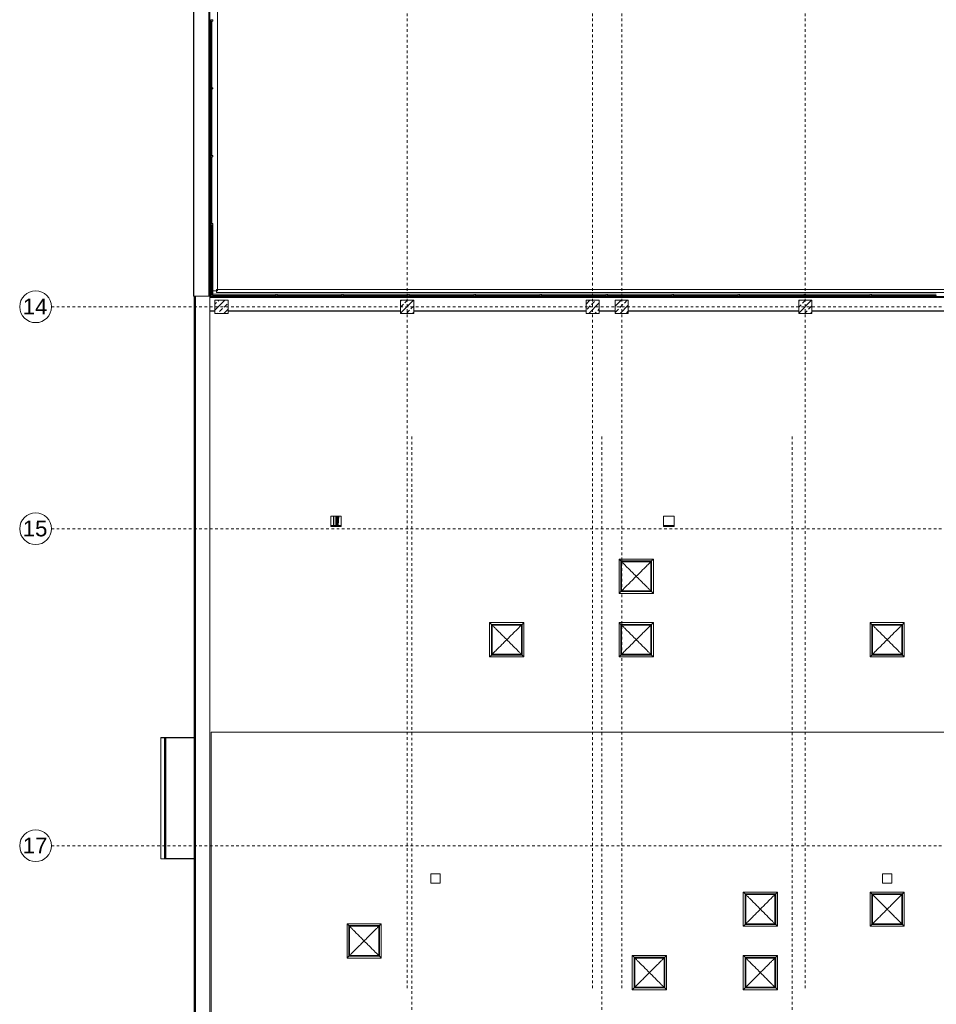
# Model space of a CAD drawing. Header units: metres. Extents: x -52 to 123, y -78 to 33.
# Tile 4 of 114: x -52 to -17, y -42 to -5. Entities that reach past the tile are written whole.
import ezdxf

# ---------------------------------------------------------------- set-up
doc = ezdxf.new("R2010")
doc.units = ezdxf.units.M
doc.linetypes.add('Rasterlinie', pattern=[0.019, 0.01, -0.003, 0.003, -0.003])
for name, color, linetype, lineweight in [('A_Detailelemente', 7, 'Continuous', 9), ('A_Dächer_', 7, 'Continuous', 9), ('A_Fassadenelemente', 7, 'Continuous', 9), ('A_Fassadenpfosten', 7, 'Continuous', 9), ('A_Fenster', 7, 'Continuous', 9), ('A_Fenster_Glas', 7, 'Continuous', 9), ('A_Fenster_Rahmen', 7, 'Continuous', 9), ('A_Geschossdecken', 7, 'Continuous', 9), ('A_Raster', 7, 'Continuous', 9), ('A_Skelettbau', 7, 'Continuous', 9), ('A_Skelettbau_Tragwerk Stahl', 7, 'Continuous', 9), ('A_Tragwerksstützen', 7, 'Continuous', 9), ('A_Tragwerksstützen_Stahlbeton', 7, 'Continuous', 9), ('A_Wände', 7, 'Continuous', 9), ('Allgemeines Modell', 7, 'Continuous', 9)]:
    doc.layers.add(name, color=color, linetype=linetype, lineweight=lineweight)
doc.styles.add('Arial', font='arial.ttf', dxfattribs={"height": 0.6})

# ---------------------------------------------------------------- blocks, each defined once
blk = doc.blocks.new('STB Stütze - rechteckig - STB 50 x 50-V28-BS_Übersicht_O1_BRANDSCHUTZ')
at = {"layer": 'A_Tragwerksstützen'}
h = blk.add_hatch(dxfattribs=at)
h.set_pattern_fill('FP_40', color=256, style=0, pattern_type=2)
h.set_pattern_definition([(45, (45.465, 18.001), (-0.2283955, 0.2283955), []), (45, (45.693, 18.001), (-0.2283955, 0.2283955), [0.161, -0.081])])
h.paths.add_polyline_path([(-0.25, -0.25), (0.25, -0.25), (0.25, 0.25), (-0.25, 0.25), (-0.25, -0.227)], flags=0)
at = {"layer": 'A_Tragwerksstützen_Stahlbeton', "lineweight": 18}
for p, q in [((0.25, 0.25), (-0.25, 0.25)), ((-0.25, 0.25), (-0.25, -0.25)), ((0.25, -0.25), (0.25, 0.25)), ((-0.25, -0.25), (0.25, -0.25))]:
    blk.add_line(p, q, dxfattribs=at)
blk = doc.blocks.new('STB Stütze - rechteckig - STB 50 x 50-V29-BS_Übersicht_O1_BRANDSCHUTZ')
at = {"layer": 'A_Tragwerksstützen'}
h = blk.add_hatch(dxfattribs=at)
h.set_pattern_fill('FP_41', color=256, style=0, pattern_type=2)
h.set_pattern_definition([(45, (38.44, 18.001), (-0.2283955, 0.2283955), []), (45, (38.668, 18.001), (-0.2283955, 0.2283955), [0.161, -0.081])])
h.paths.add_polyline_path([(-0.25, -0.25), (0.25, -0.25), (0.25, 0.25), (-0.25, 0.25), (-0.25, -0.15)], flags=0)
at = {"layer": 'A_Tragwerksstützen_Stahlbeton', "lineweight": 18}
for p, q in [((0.25, 0.25), (-0.25, 0.25)), ((-0.25, 0.25), (-0.25, -0.25)), ((0.25, -0.25), (0.25, 0.25)), ((-0.25, -0.25), (0.25, -0.25))]:
    blk.add_line(p, q, dxfattribs=at)
blk = doc.blocks.new('STB Stütze - rechteckig - STB 50 x 50-V30-BS_Übersicht_O1_BRANDSCHUTZ')
at = {"layer": 'A_Tragwerksstützen'}
h = blk.add_hatch(dxfattribs=at)
h.set_pattern_fill('FP_42', color=256, style=0, pattern_type=2)
h.set_pattern_definition([(45, (31.415, 18.001), (-0.2283955, 0.2283955), []), (45, (31.643, 18.001), (-0.2283955, 0.2283955), [0.161, -0.081])])
h.paths.add_polyline_path([(-0.25, -0.25), (0.25, -0.25), (0.25, 0.25), (-0.25, 0.25), (-0.25, -0.15)], flags=0)
at = {"layer": 'A_Tragwerksstützen_Stahlbeton', "lineweight": 18}
for p, q in [((0.25, 0.25), (-0.25, 0.25)), ((-0.25, 0.25), (-0.25, -0.25)), ((0.25, -0.25), (0.25, 0.25)), ((-0.25, -0.25), (0.25, -0.25))]:
    blk.add_line(p, q, dxfattribs=at)
blk = doc.blocks.new('STB Stütze - rechteckig - STB 50 x 50-V31-BS_Übersicht_O1_BRANDSCHUTZ')
at = {"layer": 'A_Tragwerksstützen'}
h = blk.add_hatch(dxfattribs=at)
h.set_pattern_fill('FP_43', color=256, style=0, pattern_type=2)
h.set_pattern_definition([(45, (30.315, 18.001), (-0.2283955, 0.2283955), []), (45, (30.543, 18.001), (-0.2283955, 0.2283955), [0.161, -0.081])])
h.paths.add_polyline_path([(0.25, -0.25), (0.25, 0.25), (-0.25, 0.25), (-0.25, -0.25)], flags=0)
at = {"layer": 'A_Tragwerksstützen_Stahlbeton', "lineweight": 18}
for p, q in [((0.25, 0.25), (-0.25, 0.25)), ((-0.25, 0.25), (-0.25, -0.25)), ((0.25, -0.25), (0.25, 0.25)), ((-0.25, -0.25), (0.25, -0.25))]:
    blk.add_line(p, q, dxfattribs=at)
blk = doc.blocks.new('STB Stütze - rechteckig - STB 50 x 50-V32-BS_Übersicht_O1_BRANDSCHUTZ')
at = {"layer": 'A_Tragwerksstützen'}
h = blk.add_hatch(dxfattribs=at)
h.set_pattern_fill('FP_44', color=256, style=0, pattern_type=2)
h.set_pattern_definition([(45, (23.365, 18.001), (-0.2283955, 0.2283955), []), (45, (23.593, 18.001), (-0.2283955, 0.2283955), [0.161, -0.081])])
h.paths.add_polyline_path([(-0.25, -0.25), (0.25, -0.25), (0.25, 0.25), (-0.25, 0.25), (-0.25, -0.15)], flags=0)
at = {"layer": 'A_Tragwerksstützen_Stahlbeton', "lineweight": 18}
for p, q in [((0.25, 0.25), (-0.25, 0.25)), ((-0.25, 0.25), (-0.25, -0.25)), ((0.25, -0.25), (0.25, 0.25)), ((-0.25, -0.25), (0.25, -0.25))]:
    blk.add_line(p, q, dxfattribs=at)
blk = doc.blocks.new('Systemelement - Verglasung-1889411-BS_Übersicht_O1_BRANDSCHUTZ')
at = {"layer": 'A_Fassadenelemente'}
for p, q in [((1.324, 0.015), (-1.324, 0.015)), ((-1.324, 0.015), (-1.324, -0.015)), ((1.324, -0.015), (1.324, 0.015)), ((-1.324, -0.015), (1.324, -0.015))]:
    blk.add_line(p, q, dxfattribs=at)
blk = doc.blocks.new('Systemelement - Verglasung-1918078-BS_Übersicht_O1_BRANDSCHUTZ')
at = {"layer": 'A_Fassadenelemente'}
for p, q in [((1.225, 0.015), (-1.225, 0.015)), ((-1.225, 0.015), (-1.225, -0.015)), ((1.225, -0.015), (1.225, 0.015)), ((-1.225, -0.015), (1.225, -0.015))]:
    blk.add_line(p, q, dxfattribs=at)
blk = doc.blocks.new('Systemelement - Verglasung-6392241-BS_Übersicht_O1_BRANDSCHUTZ')
at = {"layer": 'A_Fassadenelemente'}
for p, q in [((1.197, 0.015), (-1.197, 0.015)), ((-1.197, 0.015), (-1.197, -0.015)), ((1.197, -0.015), (1.197, 0.015)), ((-1.197, -0.015), (1.197, -0.015))]:
    blk.add_line(p, q, dxfattribs=at)
blk = doc.blocks.new('Pfosten rechteckig - 50x75-1889403-BS_Übersicht_O1_BRANDSCHUTZ')
at = {"layer": 'A_Fassadenpfosten'}
blk.add_line((-44.369, -12.799), (-44.369, -15.447), dxfattribs=at)
blk = doc.blocks.new('Systemelement - Verglasung-1889412-BS_Übersicht_O1_BRANDSCHUTZ')
at = {"layer": 'A_Fassadenelemente'}
for p, q in [((1.2615, 0.015), (-1.2615, 0.015)), ((-1.2615, 0.015), (-1.2615, -0.015)), ((1.2615, -0.015), (1.2615, 0.015)), ((-1.2615, -0.015), (1.2615, -0.015))]:
    blk.add_line(p, q, dxfattribs=at)
blk = doc.blocks.new('Pfosten rechteckig - 50x75-1776243-BS_Übersicht_O1_BRANDSCHUTZ')
at = {"layer": 'A_Fassadenpfosten'}
for p, q in [((0, 0.06), (-0.05, 0.06)), ((-0.05, 0.06), (-0.05, -0.015)), ((0, -0.015), (0, 0.06)), ((-0.05, -0.015), (0, -0.015))]:
    blk.add_line(p, q, dxfattribs=at)
blk = doc.blocks.new('Pfosten rechteckig - 50x75-1776228-BS_Übersicht_O1_BRANDSCHUTZ')
at = {"layer": 'A_Fassadenpfosten'}
for p, q in [((-0.025, 0.06), (0.025, 0.06)), ((-0.025, -0.015), (-0.025, 0.06)), ((0.025, 0.06), (0.025, -0.015)), ((0.025, -0.015), (-0.025, -0.015))]:
    blk.add_line(p, q, dxfattribs=at)
blk = doc.blocks.new('Pfosten rechteckig - 50x75-1778538-BS_Übersicht_O1_BRANDSCHUTZ')
at = {"layer": 'A_Fassadenpfosten'}
blk.add_line((-39.469, 12.903), (-41.919, 12.903), dxfattribs=at)
blk = doc.blocks.new('Pfosten rechteckig - 50x75-6392240-BS_Übersicht_O1_BRANDSCHUTZ')
at = {"layer": 'A_Fassadenpfosten'}
for p, q in [((-44.379, -15.447), (-44.379, -15.422)), ((-44.379, -15.422), (-41.984, -15.422))]:
    blk.add_line(p, q, dxfattribs=at)
blk = doc.blocks.new('MuM_Lichtkuppel - Rechteckig - Gebogen - 1_20 x 1_20-V60-BS_Übersicht_O1_BRANDSCHUTZ')
at = {"layer": 'A_Fenster_Glas'}
for p, q in [((-0.552, -0.552), (-0.552, 0.552)), ((-0.552, 0.552), (0.552, 0.552)), ((0.552, 0.552), (0.552, -0.552)), ((0.552, -0.552), (-0.552, -0.552))]:
    blk.add_line(p, q, dxfattribs=at)
for points, knots in [([(0, 0), (-0.01, 0.01), (-0.029, 0.029), (-0.058, 0.058), (-0.086, 0.086), (-0.125, 0.125), (-0.191, 0.191), (-0.284, 0.284), (-0.386, 0.386), (-0.462, 0.462), (-0.516, 0.516), (-0.54, 0.54), (-0.552, 0.552)], [0, 0, 0, 0, 0.047619, 0.095238, 0.142857, 0.190476, 0.285714, 0.47619, 0.666667, 0.833333, 0.916667, 1, 1, 1, 1]), ([(0.552, 0.552), (0.539, 0.538), (0.51, 0.51), (0.449, 0.449), (0.365, 0.365), (0.256, 0.256), (0.134, 0.134), (0.048, 0.048), (0, 0)], [0, 0, 0, 0, 0.095238, 0.190476, 0.380952, 0.571429, 0.761905, 1, 1, 1, 1]), ([(-0.552, -0.552), (-0.539, -0.538), (-0.51, -0.51), (-0.449, -0.449), (-0.365, -0.365), (-0.256, -0.256), (-0.134, -0.134), (-0.048, -0.048), (0, 0)], [0, 0, 0, 0, 0.095238, 0.190476, 0.380952, 0.571429, 0.761905, 1, 1, 1, 1]), ([(0, 0), (0.01, -0.01), (0.029, -0.029), (0.058, -0.058), (0.086, -0.086), (0.125, -0.125), (0.191, -0.191), (0.284, -0.284), (0.386, -0.386), (0.462, -0.462), (0.516, -0.516), (0.54, -0.54), (0.552, -0.552)], [0, 0, 0, 0, 0.047619, 0.095238, 0.142857, 0.190476, 0.285714, 0.47619, 0.666667, 0.833333, 0.916667, 1, 1, 1, 1])]:
    blk.add_open_spline(points, degree=3, knots=knots, dxfattribs=at)
at = {"layer": 'A_Fenster_Rahmen'}
for p, q in [((0.648, 0.648), (-0.648, 0.648)), ((-0.648, 0.648), (-0.58, 0.58)), ((-0.648, -0.648), (-0.648, 0.648)), ((-0.58, 0.58), (0.58, 0.58)), ((-0.58, 0.58), (-0.552, 0.552)), ((-0.58, -0.58), (-0.58, 0.58)), ((-0.552, 0.552), (0.552, 0.552)), ((-0.552, -0.552), (-0.552, 0.552)), ((0.58, 0.58), (0.552, 0.552)), ((0.552, 0.552), (0.552, -0.552)), ((0.648, 0.648), (0.58, 0.58)), ((0.58, 0.58), (0.58, -0.58)), ((0.648, -0.648), (0.648, 0.648)), ((-0.58, -0.58), (-0.648, -0.648)), ((-0.648, -0.648), (0.648, -0.648)), ((-0.552, -0.552), (-0.58, -0.58)), ((0.58, -0.58), (-0.58, -0.58)), ((0.552, -0.552), (-0.552, -0.552)), ((0.58, -0.58), (0.552, -0.552)), ((0.648, -0.648), (0.58, -0.58))]:
    blk.add_line(p, q, dxfattribs=at)
blk = doc.blocks.new('MuM_Lichtkuppel - Rechteckig - Gebogen - 1_20 x 1_20-5472747-BS_Übersicht_O1_BRANDSCHUTZ')
at = {"layer": 'A_Fenster_Glas'}
for p, q in [((-0.552, -0.552), (-0.552, 0.552)), ((-0.552, 0.552), (0.552, 0.552)), ((0.552, 0.552), (0.552, -0.552)), ((0.552, -0.552), (-0.552, -0.552))]:
    blk.add_line(p, q, dxfattribs=at)
for points, knots in [([(0, 0), (-0.01, 0.01), (-0.029, 0.029), (-0.058, 0.058), (-0.086, 0.086), (-0.125, 0.125), (-0.191, 0.191), (-0.284, 0.284), (-0.386, 0.386), (-0.462, 0.462), (-0.516, 0.516), (-0.54, 0.54), (-0.552, 0.552)], [0, 0, 0, 0, 0.047619, 0.095238, 0.142857, 0.190476, 0.285714, 0.47619, 0.666667, 0.833333, 0.916667, 1, 1, 1, 1]), ([(0.552, 0.552), (0.539, 0.538), (0.51, 0.51), (0.449, 0.449), (0.365, 0.365), (0.256, 0.256), (0.134, 0.134), (0.048, 0.048), (0, 0)], [0, 0, 0, 0, 0.095238, 0.190476, 0.380952, 0.571429, 0.761905, 1, 1, 1, 1]), ([(-0.552, -0.552), (-0.539, -0.538), (-0.51, -0.51), (-0.449, -0.449), (-0.365, -0.365), (-0.256, -0.256), (-0.134, -0.134), (-0.048, -0.048), (0, 0)], [0, 0, 0, 0, 0.095238, 0.190476, 0.380952, 0.571429, 0.761905, 1, 1, 1, 1]), ([(0, 0), (0.01, -0.01), (0.029, -0.029), (0.058, -0.058), (0.086, -0.086), (0.125, -0.125), (0.191, -0.191), (0.284, -0.284), (0.386, -0.386), (0.462, -0.462), (0.516, -0.516), (0.54, -0.54), (0.552, -0.552)], [0, 0, 0, 0, 0.047619, 0.095238, 0.142857, 0.190476, 0.285714, 0.47619, 0.666667, 0.833333, 0.916667, 1, 1, 1, 1])]:
    blk.add_open_spline(points, degree=3, knots=knots, dxfattribs=at)
at = {"layer": 'A_Fenster_Rahmen'}
for p, q in [((0.648, 0.648), (-0.648, 0.648)), ((-0.648, 0.648), (-0.58, 0.58)), ((-0.648, -0.648), (-0.648, 0.648)), ((-0.58, 0.58), (0.58, 0.58)), ((-0.58, 0.58), (-0.552, 0.552)), ((-0.58, -0.58), (-0.58, 0.58)), ((-0.552, 0.552), (0.552, 0.552)), ((-0.552, -0.552), (-0.552, 0.552)), ((0.58, 0.58), (0.552, 0.552)), ((0.552, 0.552), (0.552, -0.552)), ((0.648, 0.648), (0.58, 0.58)), ((0.58, 0.58), (0.58, -0.58)), ((0.648, -0.648), (0.648, 0.648)), ((-0.58, -0.58), (-0.648, -0.648)), ((-0.648, -0.648), (0.648, -0.648)), ((-0.552, -0.552), (-0.58, -0.58)), ((0.58, -0.58), (-0.58, -0.58)), ((0.552, -0.552), (-0.552, -0.552)), ((0.58, -0.58), (0.552, -0.552)), ((0.648, -0.648), (0.58, -0.58))]:
    blk.add_line(p, q, dxfattribs=at)
blk = doc.blocks.new('GSH_Bestand_BS_RE - BD_entfernen-4605853-BS_Übersicht_O1_BRANDSCHUTZ')
at = {"layer": 'A_Detailelemente'}
blk.add_hatch(color=256, dxfattribs=at).paths.add_polyline_path([(-0.173, 0.12), (-0.145, 0.48), (-0.225, 0.48), (-0.225, 0.12)], flags=0)
for p, q in [((-0.225, 0.48), (-0.225, 0.12)), ((-0.173, 0.12), (-0.145, 0.48))]:
    blk.add_line(p, q, dxfattribs=at)
blk = doc.blocks.new('Attika_Scwhimmhalle - Attika_Scwhimmhalle-5431613-BS_Übersicht_O1_BRANDSCHUTZ')
at = {"layer": 'A_Dächer_'}
for p, q in [((-45.079, -15.497), (-45.059, -15.497)), ((-45.079, -54.168), (-45.079, -15.497)), ((-45.059, -15.497), (-45.024, -15.497)), ((-45.059, -15.497), (-45.059, -54.148)), ((-45.024, -15.497), (-44.487, -15.497)), ((-45.024, -15.497), (-45.024, -54.113)), ((-44.487, -15.497), (-44.487, -53.576)), ((-44.487, -15.497), (-44.446, -15.497)), ((-44.432, -53.485), (-44.432, -31.997))]:
    blk.add_line(p, q, dxfattribs=at)
blk = doc.blocks.new('Attika_TH - Attika_TH-5476736-BS_Übersicht_O1_BRANDSCHUTZ')
at = {"layer": 'A_Dächer_'}
for p, q in [((1.178, 13.755), (-45.101, 13.755)), ((-45.101, 13.755), (-45.101, -15.497)), ((-45.089, 13.743), (1.166, 13.743)), ((-45.089, 13.743), (-44.528, 13.182)), ((-45.089, -15.497), (-45.089, 13.743)), ((1.166, 13.743), (0.605, 13.182)), ((1.166, 13.743), (1.166, -15.497)), ((1.178, -15.78), (1.178, 13.755)), ((-44.528, 13.182), (0.605, 13.182)), ((-44.528, -15.497), (-44.528, 13.182)), ((0.574, 13.151), (-44.497, 13.151)), ((-44.497, 13.151), (-44.497, -15.497)), ((0.574, -15.518), (0.574, 13.151)), ((0.605, 13.182), (0.605, -15.518)), ((-45.101, -15.497), (-45.089, -15.497)), ((-45.089, -15.497), (-45.079, -15.497)), ((-1.385, -15.501), (-44.487, -15.501)), ((-1.385, -15.551), (-44.487, -15.551)), ((-44.446, -15.501), (-44.446, -15.497)), ((1.171, -15.518), (-0.793, -15.518)), ((1.171, -15.497), (0.541, -15.497)), ((0.574, -15.78), (0.574, -15.518)), ((0.605, -15.518), (0.605, -15.78)), ((1.171, -15.497), (1.171, -15.518)), ((1.171, -15.518), (1.171, -15.769)), ((-0.094, -15.769), (-0.793, -15.769)), ((-0.793, -15.781), (-0.094, -15.781)), ((0.574, -15.769), (0.406, -15.769)), ((0.406, -15.781), (1.171, -15.781)), ((0.605, -15.78), (0.574, -15.78)), ((0.605, -15.78), (1.166, -15.78)), ((1.166, -15.763), (1.166, -15.78)), ((1.166, -15.78), (1.178, -15.78)), ((1.171, -15.781), (1.171, -15.781)), ((-44.294, -16.047), (-44.487, -16.047)), ((-44.487, -16.059), (-44.294, -16.059)), ((-37.269, -16.047), (-43.794, -16.047)), ((-43.794, -16.059), (-37.269, -16.059)), ((-30.244, -16.047), (-36.769, -16.047)), ((-36.769, -16.059), (-30.244, -16.059)), ((-29.144, -16.047), (-29.744, -16.047)), ((-29.744, -16.059), (-29.144, -16.059)), ((-22.194, -16.047), (-28.644, -16.047)), ((-28.644, -16.059), (-22.194, -16.059)), ((-15.244, -16.047), (-21.694, -16.047)), ((-21.694, -16.059), (-15.244, -16.059)), ((-14.144, -16.047), (-14.744, -16.047)), ((-14.744, -16.059), (-14.144, -16.059)), ((-7.119, -16.047), (-13.644, -16.047)), ((-13.644, -16.059), (-7.119, -16.059)), ((-1.385, -16.047), (-6.619, -16.047)), ((-6.619, -16.059), (-1.385, -16.059))]:
    blk.add_line(p, q, dxfattribs=at)
for points in [[(-45.101, 13.755), (-45.101, 13.755), (-45.101, 13.755), (-45.1, 13.754), (-45.099, 13.753), (-45.098, 13.752), (-45.096, 13.75), (-45.095, 13.749), (-45.094, 13.748), (-45.092, 13.746), (-45.09, 13.744), (-45.089, 13.743)], [(1.178, 13.755), (1.178, 13.755), (1.178, 13.755), (1.177, 13.754), (1.176, 13.753), (1.175, 13.752), (1.173, 13.75), (1.172, 13.749), (1.171, 13.748), (1.169, 13.746), (1.167, 13.744), (1.166, 13.743)]]:
    blk.add_open_spline(points, degree=3, knots=[0, 0, 0, 0, 0.166667, 0.333333, 0.416667, 0.5, 0.583333, 0.666667, 0.75, 0.833333, 1, 1, 1, 1], dxfattribs=at)
blk = doc.blocks.new('Daemmung_Fenster_TH3 - Daemmung_Fenster_TH-6459265-BS_Übersicht_O1_BRANDSCHUTZ')
at = {"layer": 'A_Dächer_'}
for p, q in [((-44.497, 13.143), (-44.487, 13.143)), ((-44.487, 13.143), (-44.444, 13.143)), ((-44.487, 13.143), (-44.487, -15.457)), ((-44.444, 13.143), (-44.444, 12.978)), ((-44.487, -15.457), (-44.497, -15.457)), ((-44.444, -15.457), (-44.487, -15.457))]:
    blk.add_line(p, q, dxfattribs=at)
blk = doc.blocks.new('GSH_Vordach - 4600x1500-6638049-BS_Übersicht_O1_BRANDSCHUTZ')
at = {"layer": 'A_Skelettbau'}
for p, q in [((-2.155, 1.452), (2.405, 1.452)), ((2.405, 1.448), (-2.155, 1.448))]:
    blk.add_line(p, q, dxfattribs=at)
at = {"layer": 'A_Skelettbau_Tragwerk Stahl'}
for p, q in [((-2.155, 1.452), (-2.155, 1.46)), ((2.405, 1.46), (-2.155, 1.46)), ((-2.155, 1.448), (-2.155, 1.452)), ((2.405, 1.452), (-2.155, 1.452)), ((-2.155, 1.403), (-2.155, 1.448)), ((2.405, 1.448), (-2.155, 1.448)), ((2.405, 1.46), (2.405, 1.452)), ((2.405, 1.452), (2.405, 1.448)), ((2.405, 1.448), (2.405, 1.403))]:
    blk.add_line(p, q, dxfattribs=at)
at = {"layer": 'Allgemeines Modell'}
for p, q in [((-2.175, 0.335), (-2.175, 1.6)), ((2.425, 1.6), (-2.175, 1.6)), ((-2.167, 1.592), (-2.167, 0.335)), ((-2.167, 1.592), (2.417, 1.592)), ((2.417, 1.592), (2.417, 0.335)), ((2.425, 0.335), (2.425, 1.6)), ((-2.155, 1.403), (2.405, 1.403)), ((-2.155, 0.335), (-2.155, 1.403)), ((2.405, 1.403), (2.405, 0.335))]:
    blk.add_line(p, q, dxfattribs=at)
blk = doc.blocks.new('Raster - 3_0mm_mit Kreis-376402-BS_Übersicht_O1_BRANDSCHUTZ')
at = {"layer": 'A_Raster'}
blk.add_circle((0, 0), 0.003, dxfattribs=at)

msp = doc.modelspace()

# ---------------------------------------------------------------- linework, layer by layer
at = {"layer": 'A_Dächer_'}
for p, q in [((-39.909, -24.217), (-39.909, -23.817)), ((-39.909, -23.817), (-39.509, -23.817)), ((-39.509, -23.817), (-39.509, -24.217)), ((-27.309, -23.817), (-26.909, -23.817)), ((-27.309, -24.217), (-27.309, -23.817)), ((-26.909, -23.817), (-26.909, -24.217)), ((-39.509, -24.217), (-39.909, -24.217)), ((-26.909, -24.217), (-27.309, -24.217)), ((-1.456, -31.997), (-44.432, -31.997)), ((-36.119, -37.357), (-35.769, -37.357)), ((-36.119, -37.707), (-36.119, -37.357)), ((-35.769, -37.357), (-35.769, -37.707)), ((-19.019, -37.357), (-18.669, -37.357)), ((-19.019, -37.707), (-19.019, -37.357)), ((-18.669, -37.357), (-18.669, -37.707)), ((-35.769, -37.707), (-36.119, -37.707)), ((-18.669, -37.707), (-19.019, -37.707))]:
    msp.add_line(p, q, dxfattribs=at)
at = {"layer": 'A_Geschossdecken'}
msp.add_line((-39.744, -23.817), (-39.744, -24.177), dxfattribs=at)
at = {"layer": 'A_Raster', "linetype": 'Rasterlinie'}
for p, q in [((-37.019, -41.691), (-37.019, 20.456)), ((-29.994, -41.691), (-29.994, 20.456)), ((-28.894, -41.691), (-28.894, 20.456)), ((-21.944, -41.691), (-21.944, 20.456)), ((-50.483, -15.897), (3.615, -15.897)), ((-36.844, -76.905), (-36.844, -20.783)), ((-29.644, -76.905), (-29.644, -20.783)), ((-22.444, -76.905), (-22.444, -20.783)), ((-50.483, -24.297), (3.615, -24.297)), ((-50.483, -36.297), (8.597, -36.297))]:
    msp.add_line(p, q, dxfattribs=at)
at = {"layer": 'A_Skelettbau'}
for p, q in [((-39.909, -24.177), (-39.509, -24.177)), ((-27.309, -24.177), (-26.909, -24.177))]:
    msp.add_line(p, q, dxfattribs=at)
at = {"layer": 'A_Wände'}
for p, q in [((-44.194, 12.903), (-44.194, -15.297)), ((-44.234, -15.237), (0.526, -15.237)), ((-44.234, -15.237), (-44.234, -15.357)), ((-44.414, -15.297), (-44.194, -15.297)), ((0.481, -15.357), (-44.234, -15.357)), ((-39.904, -24.177), (-39.904, -23.817)), ((-39.804, -23.817), (-39.804, -24.177))]:
    msp.add_line(p, q, dxfattribs=at)

# ---------------------------------------------------------------- block references
at = {"layer": 'A_Dächer_'}
for name in ['Attika_TH - Attika_TH-5476736-BS_Übersicht_O1_BRANDSCHUTZ', 'Daemmung_Fenster_TH3 - Daemmung_Fenster_TH-6459265-BS_Übersicht_O1_BRANDSCHUTZ', 'Attika_Scwhimmhalle - Attika_Scwhimmhalle-5431613-BS_Übersicht_O1_BRANDSCHUTZ']:
    msp.add_blockref(name, (0, 0), dxfattribs=at)
at = {"layer": 'A_Fassadenelemente'}
for name, p, rotation in [('Systemelement - Verglasung-1889412-BS_Übersicht_O1_BRANDSCHUTZ', (-44.429, -6.341), 89.99999999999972), ('Systemelement - Verglasung-1889412-BS_Übersicht_O1_BRANDSCHUTZ', (-44.429, -8.914), 89.99999999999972), ('Systemelement - Verglasung-1889412-BS_Übersicht_O1_BRANDSCHUTZ', (-44.429, -11.487), 89.99999999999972), ('Systemelement - Verglasung-1889411-BS_Übersicht_O1_BRANDSCHUTZ', (-44.429, -14.123), 89.99999999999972), ('Systemelement - Verglasung-6392241-BS_Übersicht_O1_BRANDSCHUTZ', (-43.181, -15.482), 180), ('Systemelement - Verglasung-1918078-BS_Übersicht_O1_BRANDSCHUTZ', (-40.709, -15.482), 180), ('Systemelement - Verglasung-1918078-BS_Übersicht_O1_BRANDSCHUTZ', (-38.209, -15.482), 180), ('Systemelement - Verglasung-1918078-BS_Übersicht_O1_BRANDSCHUTZ', (-35.709, -15.482), 180), ('Systemelement - Verglasung-1918078-BS_Übersicht_O1_BRANDSCHUTZ', (-33.209, -15.482), 180), ('Systemelement - Verglasung-1918078-BS_Übersicht_O1_BRANDSCHUTZ', (-30.709, -15.482), 180), ('Systemelement - Verglasung-1918078-BS_Übersicht_O1_BRANDSCHUTZ', (-28.209, -15.482), 180), ('Systemelement - Verglasung-1918078-BS_Übersicht_O1_BRANDSCHUTZ', (-25.709, -15.482), 180), ('Systemelement - Verglasung-1918078-BS_Übersicht_O1_BRANDSCHUTZ', (-23.209, -15.482), 180), ('Systemelement - Verglasung-1918078-BS_Übersicht_O1_BRANDSCHUTZ', (-20.709, -15.482), 180), ('Systemelement - Verglasung-1918078-BS_Übersicht_O1_BRANDSCHUTZ', (-18.209, -15.482), 180)]:
    msp.add_blockref(name, p, dxfattribs=dict(at, rotation=rotation))
at = {"layer": 'A_Fassadenpfosten', "extrusion": (0, 0, -1), "rotation": 90.0000000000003}
for p in [(44.429, -5.055), (44.429, -7.628), (44.429, -10.201), (44.429, -12.774)]:
    msp.add_blockref('Pfosten rechteckig - 50x75-1776228-BS_Übersicht_O1_BRANDSCHUTZ', p, dxfattribs=at)
at = {"layer": 'A_Fassadenpfosten'}
for name in ['Pfosten rechteckig - 50x75-1889403-BS_Übersicht_O1_BRANDSCHUTZ', 'Pfosten rechteckig - 50x75-6392240-BS_Übersicht_O1_BRANDSCHUTZ']:
    msp.add_blockref(name, (0, 0), dxfattribs=at)
for name, p, rotation in [('Pfosten rechteckig - 50x75-1776243-BS_Übersicht_O1_BRANDSCHUTZ', (-44.429, -15.497), 269.9999999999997), ('Pfosten rechteckig - 50x75-1778538-BS_Übersicht_O1_BRANDSCHUTZ', (-81.403, -2.519), 180), ('Pfosten rechteckig - 50x75-1778538-BS_Übersicht_O1_BRANDSCHUTZ', (-78.903, -2.519), 180), ('Pfosten rechteckig - 50x75-1778538-BS_Übersicht_O1_BRANDSCHUTZ', (-76.403, -2.519), 180), ('Pfosten rechteckig - 50x75-1778538-BS_Übersicht_O1_BRANDSCHUTZ', (-73.903, -2.519), 180), ('Pfosten rechteckig - 50x75-1778538-BS_Übersicht_O1_BRANDSCHUTZ', (-71.403, -2.519), 180), ('Pfosten rechteckig - 50x75-1778538-BS_Übersicht_O1_BRANDSCHUTZ', (-68.903, -2.519), 180), ('Pfosten rechteckig - 50x75-1778538-BS_Übersicht_O1_BRANDSCHUTZ', (-66.403, -2.519), 180), ('Pfosten rechteckig - 50x75-1778538-BS_Übersicht_O1_BRANDSCHUTZ', (-63.903, -2.519), 180), ('Pfosten rechteckig - 50x75-1778538-BS_Übersicht_O1_BRANDSCHUTZ', (-61.403, -2.519), 180), ('Pfosten rechteckig - 50x75-1778538-BS_Übersicht_O1_BRANDSCHUTZ', (-58.903, -2.519), 180)]:
    msp.add_blockref(name, p, dxfattribs=dict(at, rotation=rotation))
at = {"layer": 'A_Fassadenpfosten', "extrusion": (0, 0, -1)}
for p in [(41.959, -15.482), (39.459, -15.482), (36.959, -15.482), (34.459, -15.482), (31.959, -15.482), (29.459, -15.482), (26.959, -15.482), (24.459, -15.482), (21.959, -15.482), (19.459, -15.482)]:
    msp.add_blockref('Pfosten rechteckig - 50x75-1776228-BS_Übersicht_O1_BRANDSCHUTZ', p, dxfattribs=at)
at = {"layer": 'A_Fenster'}
for name, p in [('MuM_Lichtkuppel - Rechteckig - Gebogen - 1_20 x 1_20-5472747-BS_Übersicht_O1_BRANDSCHUTZ', (-28.344, -26.097)), ('MuM_Lichtkuppel - Rechteckig - Gebogen - 1_20 x 1_20-5472747-BS_Übersicht_O1_BRANDSCHUTZ', (-33.244, -28.497)), ('MuM_Lichtkuppel - Rechteckig - Gebogen - 1_20 x 1_20-5472747-BS_Übersicht_O1_BRANDSCHUTZ', (-28.344, -28.497)), ('MuM_Lichtkuppel - Rechteckig - Gebogen - 1_20 x 1_20-5472747-BS_Übersicht_O1_BRANDSCHUTZ', (-18.844, -28.497)), ('MuM_Lichtkuppel - Rechteckig - Gebogen - 1_20 x 1_20-5472747-BS_Übersicht_O1_BRANDSCHUTZ', (-23.644, -38.697)), ('MuM_Lichtkuppel - Rechteckig - Gebogen - 1_20 x 1_20-5472747-BS_Übersicht_O1_BRANDSCHUTZ', (-18.844, -38.697)), ('MuM_Lichtkuppel - Rechteckig - Gebogen - 1_20 x 1_20-V60-BS_Übersicht_O1_BRANDSCHUTZ', (-38.644, -39.897)), ('MuM_Lichtkuppel - Rechteckig - Gebogen - 1_20 x 1_20-5472747-BS_Übersicht_O1_BRANDSCHUTZ', (-27.844, -41.097)), ('MuM_Lichtkuppel - Rechteckig - Gebogen - 1_20 x 1_20-5472747-BS_Übersicht_O1_BRANDSCHUTZ', (-23.644, -41.097))]:
    msp.add_blockref(name, p, dxfattribs=at)
at = {"layer": 'A_Raster', "xscale": 199.9999999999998, "yscale": 199.9999999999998, "zscale": 199.9999999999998, "rotation": 269.9999999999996}
for p in [(-51.083, -15.897), (-51.083, -24.297), (-51.083, -36.297)]:
    msp.add_blockref('Raster - 3_0mm_mit Kreis-376402-BS_Übersicht_O1_BRANDSCHUTZ', p, dxfattribs=at)
at = {"layer": 'A_Tragwerksstützen'}
for name, p in [('STB Stütze - rechteckig - STB 50 x 50-V28-BS_Übersicht_O1_BRANDSCHUTZ', (-44.044, -15.897)), ('STB Stütze - rechteckig - STB 50 x 50-V29-BS_Übersicht_O1_BRANDSCHUTZ', (-37.019, -15.897)), ('STB Stütze - rechteckig - STB 50 x 50-V30-BS_Übersicht_O1_BRANDSCHUTZ', (-29.994, -15.897)), ('STB Stütze - rechteckig - STB 50 x 50-V31-BS_Übersicht_O1_BRANDSCHUTZ', (-28.894, -15.897)), ('STB Stütze - rechteckig - STB 50 x 50-V32-BS_Übersicht_O1_BRANDSCHUTZ', (-21.944, -15.897))]:
    msp.add_blockref(name, p, dxfattribs=at)
at = {"layer": 'Allgemeines Modell'}
msp.add_blockref('GSH_Bestand_BS_RE - BD_entfernen-4605853-BS_Übersicht_O1_BRANDSCHUTZ', (-39.459, -24.297), dxfattribs=at)
at = {"layer": 'Allgemeines Modell', "rotation": 89.99999999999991}
msp.add_blockref('GSH_Vordach - 4600x1500-6638049-BS_Übersicht_O1_BRANDSCHUTZ', (-44.744, -34.622), dxfattribs=at)

# ---------------------------------------------------------------- texts
at = {"layer": 'A_Raster', "char_height": 0.6, "width": 1.15443, "attachment_point": 1, "style": 'Arial'}
for s, insert in [('14', (-51.567, -15.586)), ('15', (-51.567, -23.986)), ('17', (-51.567, -35.986))]:
    msp.add_mtext(s, dxfattribs=dict(at, insert=insert))

doc.saveas('drawing.dxf')
